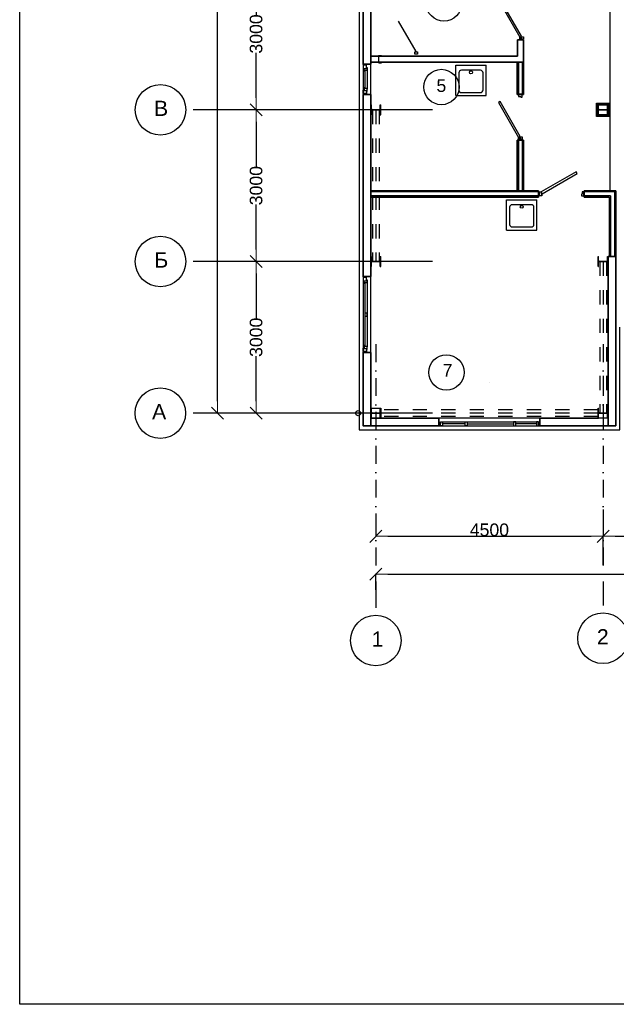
# Model space of a CAD drawing. Header units: millimetres. Extents: x -119471 to 297097, y -64331 to 65495.
# Tile 34 of 54: x 166425 to 178237, y -64331 to -44855. Entities that reach past the tile are written whole.
import ezdxf

# ---------------------------------------------------------------- set-up
doc = ezdxf.new("R2010")
doc.units = ezdxf.units.MM
for name, pattern in [('Dashed', [564.444447, 282.222223, -282.222223]), ('Dot & Dashed', [670.277762, 352.777767, -176.388884, 0, -141.111112]), ('GOST2.303 5', [75, 32.25, -21.5, 1.5, -19.75])]:
    doc.linetypes.add(name, pattern=pattern)
doc.styles.add('СГЕНЕРИР_СТИЛЬ_1', font='arial.ttf')
doc.linetypes.add('GOST2.303 3', pattern='A,0,[1,Шадрино_стадия П_графич.часть1.Shx,S=0.394841,R=0,X=0,Y=0],-68.5,0', length=68.5)
doc.dimstyles.new('СГЕНЕРИР_СТИЛЬ__1', dxfattribs={"dimtxt": 250, "dimasz": 237.760461, "dimexe": 0.18, "dimexo": 1, "dimgap": 0.09, "dimtad": 1, "dimtih": 1, "dimtoh": 1, "dimdec": 0, "dimzin": 0, "dimdsep": 46, "dimtxsty": 'СГЕНЕРИР_СТИЛЬ_1', "dimblk": 'ARROWHEAD_6', "dimblk1": 'ARROWHEAD_6', "dimblk2": 'ARROWHEAD_6', "dimcen": 0.09, "dimclrd": 7, "dimclre": 7, "dimclrt": 7, "dimadec": 0, "dimazin": 0, "dimtfac": 1, "dimtdec": 4, "dimtmove": 0, "dimatfit": 3, "dimfxl": 1, "dimtolj": 1, "dimtzin": 0, "dimarcsym": 0})
doc.dimstyles.new('СГЕНЕРИР_СТИЛЬ__2', dxfattribs={"dimtxt": 250, "dimasz": 237.760461, "dimexe": 0.18, "dimexo": 1, "dimgap": 0.09, "dimtad": 1, "dimdec": 0, "dimzin": 0, "dimdsep": 46, "dimtxsty": 'СГЕНЕРИР_СТИЛЬ_1', "dimblk": 'ARROWHEAD_6', "dimblk1": 'ARROWHEAD_6', "dimblk2": 'ARROWHEAD_6', "dimcen": 0.09, "dimclrd": 7, "dimclre": 7, "dimclrt": 7, "dimadec": 0, "dimazin": 0, "dimtfac": 1, "dimtdec": 4, "dimtmove": 0, "dimatfit": 3, "dimfxl": 1, "dimtolj": 1, "dimtzin": 0, "dimarcsym": 0})

# ---------------------------------------------------------------- blocks, each defined once
blk = doc.blocks.new('ARROWHEAD_6')
at = {"color": 0, "linetype": 'Continuous', "lineweight": 0}
for p, q in [((0, 0), (-1, 0)), ((-0.5, -0.5), (0.5, 0.5))]:
    blk.add_line(p, q, dxfattribs=at)
blk = doc.blocks.new('*D35')
at = {"color": 251, "linetype": 'Continuous', "lineweight": -2, "true_color": 0x636466, "transparency": 16777216}
for p, q in [((173475, -54708), (173475, -55074)), ((177975, -54541), (177975, -55074)), ((173712, -55074), (177737, -55074))]:
    blk.add_line(p, q, dxfattribs=at)
at = {"layer": 'Defpoints', "color": 0, "linetype": 'Continuous', "transparency": 16777216}
for p in [(173475, -54707), (177975, -54540), (177975, -55074)]:
    blk.add_point(p, dxfattribs=at)
at = {"color": 251, "linetype": 'Continuous', "lineweight": -2, "true_color": 0x636466, "transparency": 16777216, "xscale": 237.7604614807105, "yscale": 237.7604614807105, "zscale": 237.7604614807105, "rotation": 180}
blk.add_blockref('ARROWHEAD_6', (173475, -55074), dxfattribs=at)
at = {"color": 251, "linetype": 'Continuous', "lineweight": -2, "true_color": 0x636466, "transparency": 16777216, "xscale": 237.7604614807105, "yscale": 237.7604614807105, "zscale": 237.7604614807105}
blk.add_blockref('ARROWHEAD_6', (177975, -55074), dxfattribs=at)
at = {"color": 251, "linetype": 'Continuous', "true_color": 0x636466, "transparency": 16777216, "insert": (175725, -54947), "char_height": 250, "attachment_point": 5, "style": 'СГЕНЕРИР_СТИЛЬ_1'}
blk.add_mtext('\\A1;4500', dxfattribs=at)
blk = doc.blocks.new('*D37')
at = {"color": 251, "linetype": 'Continuous', "lineweight": -2, "true_color": 0x636466, "transparency": 16777216}
for p, q in [((177975, -55644), (177975, -55074)), ((178212, -55074), (185537, -55074)), ((185775, -55655), (185775, -55074))]:
    blk.add_line(p, q, dxfattribs=at)
at = {"layer": 'Defpoints', "color": 0, "linetype": 'Continuous', "transparency": 16777216}
for p in [(185775, -55074), (177975, -55645), (185775, -55656)]:
    blk.add_point(p, dxfattribs=at)
at = {"color": 251, "linetype": 'Continuous', "lineweight": -2, "true_color": 0x636466, "transparency": 16777216, "xscale": 237.7604614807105, "yscale": 237.7604614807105, "zscale": 237.7604614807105, "rotation": 180}
blk.add_blockref('ARROWHEAD_6', (177975, -55074), dxfattribs=at)
at = {"color": 251, "linetype": 'Continuous', "lineweight": -2, "true_color": 0x636466, "transparency": 16777216, "xscale": 237.7604614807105, "yscale": 237.7604614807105, "zscale": 237.7604614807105}
blk.add_blockref('ARROWHEAD_6', (185775, -55074), dxfattribs=at)
at = {"color": 251, "linetype": 'Continuous', "true_color": 0x636466, "transparency": 16777216, "insert": (181875, -54947), "char_height": 250, "attachment_point": 5, "style": 'СГЕНЕРИР_СТИЛЬ_1'}
blk.add_mtext('\\A1;7800', dxfattribs=at)
blk = doc.blocks.new('*D38')
at = {"color": 251, "linetype": 'Continuous', "lineweight": -2, "true_color": 0x636466, "transparency": 16777216}
for p, q in [((173475, -56133), (173475, -55824)), ((173712, -55824), (190037, -55824)), ((190275, -56135), (190275, -55824))]:
    blk.add_line(p, q, dxfattribs=at)
at = {"layer": 'Defpoints', "color": 0, "linetype": 'Continuous', "transparency": 16777216}
for p in [(190275, -55824), (173475, -56134), (190275, -56136)]:
    blk.add_point(p, dxfattribs=at)
at = {"color": 251, "linetype": 'Continuous', "lineweight": -2, "true_color": 0x636466, "transparency": 16777216, "xscale": 237.7604614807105, "yscale": 237.7604614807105, "zscale": 237.7604614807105, "rotation": 180}
blk.add_blockref('ARROWHEAD_6', (173475, -55824), dxfattribs=at)
at = {"color": 251, "linetype": 'Continuous', "lineweight": -2, "true_color": 0x636466, "transparency": 16777216, "xscale": 237.7604614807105, "yscale": 237.7604614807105, "zscale": 237.7604614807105}
blk.add_blockref('ARROWHEAD_6', (190275, -55824), dxfattribs=at)
at = {"color": 251, "linetype": 'Continuous', "true_color": 0x636466, "transparency": 16777216, "insert": (181875, -55697), "char_height": 250, "attachment_point": 5, "style": 'СГЕНЕРИР_СТИЛЬ_1'}
blk.add_mtext('\\A1;16800', dxfattribs=at)
blk = doc.blocks.new('*D39')
at = {"color": 251, "linetype": 'Continuous', "lineweight": -2, "true_color": 0x636466, "transparency": 16777216}
for p, q in [((171221, -49637), (171106, -49637)), ((171106, -49875), (171106, -50764)), ((171106, -52400), (171106, -51510)), ((171957, -52637), (171106, -52637))]:
    blk.add_line(p, q, dxfattribs=at)
at = {"layer": 'Defpoints', "color": 0, "linetype": 'Continuous', "transparency": 16777216}
for p in [(171106, -49637), (171222, -49637), (171958, -52637)]:
    blk.add_point(p, dxfattribs=at)
at = {"color": 251, "linetype": 'Continuous', "lineweight": -2, "true_color": 0x636466, "transparency": 16777216, "xscale": 237.7604614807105, "yscale": 237.7604614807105, "zscale": 237.7604614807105}
for p, rotation in [((171106, -49637), 90), ((171106, -52637), 270)]:
    blk.add_blockref('ARROWHEAD_6', p, dxfattribs=dict(at, rotation=rotation))
at = {"color": 251, "linetype": 'Continuous', "true_color": 0x636466, "transparency": 16777216, "insert": (171106, -51137), "char_height": 250, "attachment_point": 5, "rotation": 90, "style": 'СГЕНЕРИР_СТИЛЬ_1'}
blk.add_mtext('\\A1;3000', dxfattribs=at)
blk = doc.blocks.new('*D40')
at = {"color": 251, "linetype": 'Continuous', "lineweight": -2, "true_color": 0x636466, "transparency": 16777216}
for p, q in [((171309, -46637), (171106, -46637)), ((171106, -46875), (171106, -47764)), ((171106, -49400), (171106, -48510)), ((171221, -49637), (171106, -49637))]:
    blk.add_line(p, q, dxfattribs=at)
at = {"layer": 'Defpoints', "color": 0, "linetype": 'Continuous', "transparency": 16777216}
for p in [(171106, -46637), (171310, -46637), (171222, -49637)]:
    blk.add_point(p, dxfattribs=at)
at = {"color": 251, "linetype": 'Continuous', "lineweight": -2, "true_color": 0x636466, "transparency": 16777216, "xscale": 237.7604614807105, "yscale": 237.7604614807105, "zscale": 237.7604614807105}
for p, rotation in [((171106, -46637), 90), ((171106, -49637), 270)]:
    blk.add_blockref('ARROWHEAD_6', p, dxfattribs=dict(at, rotation=rotation))
at = {"color": 251, "linetype": 'Continuous', "true_color": 0x636466, "transparency": 16777216, "insert": (171106, -48137), "char_height": 250, "attachment_point": 5, "rotation": 90, "style": 'СГЕНЕРИР_СТИЛЬ_1'}
blk.add_mtext('\\A1;3000', dxfattribs=at)
blk = doc.blocks.new('*D41')
at = {"color": 251, "linetype": 'Continuous', "lineweight": -2, "true_color": 0x636466, "transparency": 16777216}
for p, q in [((171324, -43637), (171106, -43637)), ((171106, -43875), (171106, -44764)), ((171106, -46400), (171106, -45510)), ((171309, -46637), (171106, -46637))]:
    blk.add_line(p, q, dxfattribs=at)
at = {"layer": 'Defpoints', "color": 0, "linetype": 'Continuous', "transparency": 16777216}
for p in [(171106, -43637), (171325, -43637), (171310, -46637)]:
    blk.add_point(p, dxfattribs=at)
at = {"color": 251, "linetype": 'Continuous', "lineweight": -2, "true_color": 0x636466, "transparency": 16777216, "xscale": 237.7604614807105, "yscale": 237.7604614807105, "zscale": 237.7604614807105}
for p, rotation in [((171106, -43637), 90), ((171106, -46637), 270)]:
    blk.add_blockref('ARROWHEAD_6', p, dxfattribs=dict(at, rotation=rotation))
at = {"color": 251, "linetype": 'Continuous', "true_color": 0x636466, "transparency": 16777216, "insert": (171106, -45137), "char_height": 250, "attachment_point": 5, "rotation": 90, "style": 'СГЕНЕРИР_СТИЛЬ_1'}
blk.add_mtext('\\A1;3000', dxfattribs=at)
blk = doc.blocks.new('*D48')
at = {"color": 251, "linetype": 'Continuous', "lineweight": -2, "true_color": 0x636466, "transparency": 16777216}
for p, q in [((170213, -25638), (170341, -25638)), ((170341, -25876), (170341, -38665)), ((170341, -52400), (170341, -39610)), ((170515, -52637), (170341, -52637))]:
    blk.add_line(p, q, dxfattribs=at)
at = {"layer": 'Defpoints', "color": 0, "linetype": 'Continuous', "transparency": 16777216}
for p in [(170212, -25638), (170341, -25638), (170516, -52637)]:
    blk.add_point(p, dxfattribs=at)
at = {"color": 251, "linetype": 'Continuous', "lineweight": -2, "true_color": 0x636466, "transparency": 16777216, "xscale": 237.7604614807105, "yscale": 237.7604614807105, "zscale": 237.7604614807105}
for p, rotation in [((170341, -25638), 90), ((170341, -52637), 270)]:
    blk.add_blockref('ARROWHEAD_6', p, dxfattribs=dict(at, rotation=rotation))
at = {"color": 251, "linetype": 'Continuous', "true_color": 0x636466, "transparency": 16777216, "insert": (170341, -39138), "char_height": 250, "attachment_point": 5, "rotation": 90, "style": 'СГЕНЕРИР_СТИЛЬ_1'}
blk.add_mtext('\\A1;27000', dxfattribs=at)

msp = doc.modelspace()

# ---------------------------------------------------------------- linework, layer by layer
at = {"color": 251, "linetype": 'Continuous', "true_color": 0x636466}
for p, q in [((178106.1, -43762.3), (178106.1, -48237)), ((174274.8, -45486.5), (173925.4, -44881.3)), ((176400, -45252), (176300, -45252)), ((176400, -45252), (176300, -45252)), ((176400, -45252), (176300, -45252)), ((173586.6, -45566.8), (173534.6, -45566.8)), ((173586.6, -45569.8), (173534.6, -45569.8)), ((173586.6, -45569.8), (173586.6, -45566.8)), ((173288.6, -45737.4), (173224.6, -45737.4)), ((173288.6, -45757.4), (173224.6, -45757.4)), ((173224.6, -45757.4), (173224.6, -45823.4)), ((173288.6, -45817.4), (173288.6, -45757.4)), ((173526.6, -45574.8), (173526.6, -45698.8)), ((173529.6, -45574.8), (173529.6, -45698.8)), ((173534.6, -45703.8), (173586.6, -45703.8)), ((173534.6, -45706.8), (173586.6, -45706.8)), ((173586.6, -45706.8), (173586.6, -45703.8)), ((175058.8, -46355.7), (175058.8, -45755.7)), ((175058.8, -45755.7), (175658.8, -45755.7)), ((175658.8, -46355.7), (175658.8, -45755.7)), ((175658.8, -46355.7), (175658.8, -45755.7)), ((176300.7, -45697.6), (176300.7, -46335.1)), ((176375.7, -45697.6), (176375.7, -46335.1)), ((173224.6, -45823.4), (173242.6, -45823.4)), ((173224.6, -45823.4), (173224.6, -46251.4)), ((173242.6, -45873.4), (173242.6, -45817.4)), ((173242.6, -45817.4), (173288.6, -45817.4)), ((173260.6, -45873.4), (173242.6, -45873.4)), ((173306.6, -45857.4), (173258.6, -45857.4)), ((173260.6, -45857.4), (173260.6, -46217.4)), ((173288.6, -45797.4), (173306.6, -45797.4)), ((173306.6, -45797.4), (173306.6, -45857.4)), ((173306.6, -45857.4), (173306.6, -46227.1)), ((173224.6, -46317.4), (173224.6, -46251.4)), ((173224.6, -46251.4), (173242.6, -46251.4)), ((173288.6, -46317.4), (173224.6, -46317.4)), ((173224.6, -46337.4), (173349.6, -46337.4)), ((173288.6, -46337.4), (173224.6, -46337.4)), ((173260.6, -46201.4), (173242.6, -46201.4)), ((173242.6, -46201.4), (173242.6, -46257.4)), ((173242.6, -46257.4), (173288.6, -46257.4)), ((173306.6, -46217.4), (173260.6, -46217.4)), ((173288.6, -46257.4), (173288.6, -46317.4)), ((173288.6, -46277.4), (173306.6, -46277.4)), ((173306.6, -46277.4), (173306.6, -46217.4)), ((176375.5, -46325.1), (176275.5, -46325.1)), ((173377.1, -46537.3), (173387.1, -46537.3)), ((173377.1, -46737.3), (173377.1, -46537.3)), ((173387.1, -46621.1), (173387.1, -46537.3)), ((173562.1, -46621.1), (173562.1, -46537.3)), ((173562.1, -46537.3), (173572.1, -46537.3)), ((173572.1, -46737.3), (173572.1, -46537.3)), ((175058.8, -46355.7), (175658.8, -46355.7)), ((175058.8, -46355.7), (175658.8, -46355.7)), ((177877.1, -46537.3), (177887.1, -46537.3)), ((177877.1, -46737.3), (177877.1, -46537.3)), ((177887.1, -46621.1), (177887.1, -46537.3)), ((178062.1, -46621.1), (178062.1, -46537.3)), ((178062.1, -46537.3), (178072.1, -46537.3)), ((178072.1, -46737.3), (178072.1, -46537.3)), ((174597.7, -46637.3), (170212.4, -46637.3)), ((173377.1, -46737.3), (173387.1, -46737.3)), ((173387.1, -46737.3), (173387.1, -46653.6)), ((173400.1, -46634.1), (173549.1, -46634.1)), ((173400.1, -46640.6), (173549.1, -46640.6)), ((173562.1, -46737.3), (173562.1, -46653.6)), ((173562.1, -46737.3), (173572.1, -46737.3)), ((177877.1, -46737.3), (177887.1, -46737.3)), ((177887.1, -46737.3), (177887.1, -46653.6)), ((177900.1, -46634.1), (178049.1, -46634.1)), ((177900.1, -46640.6), (178049.1, -46640.6)), ((178062.1, -46737.3), (178062.1, -46653.6)), ((178062.1, -46737.3), (178072.1, -46737.3)), ((176375.5, -47235.1), (176275.5, -47235.1)), ((176375.5, -47235.1), (176275.5, -47235.1)), ((176375.5, -47235.1), (176275.5, -47235.1)), ((176300.5, -47235.1), (176300.5, -48237)), ((176375.5, -47235.1), (176375.5, -48237)), ((176699.6, -48262), (173374.6, -48262)), ((176699.6, -48337), (176699.6, -48237)), ((176699.6, -48337), (176699.6, -48237)), ((176699.6, -48337), (176699.6, -48237)), ((178050.5, -48237), (177599.6, -48237)), ((177599.6, -48237), (178050.1, -48237)), ((178199.9, -48262), (177599.6, -48262)), ((177609.6, -48337), (177609.6, -48237)), ((178199.9, -48262), (178199.9, -49537.3)), ((176699.6, -48337), (173374.6, -48337)), ((176064.7, -49015.1), (176064.7, -48415.1)), ((176064.7, -48415.1), (176664.7, -48415.1)), ((176664.7, -49015.1), (176664.7, -48415.1)), ((176664.7, -49015.1), (176664.7, -48415.1)), ((178124.9, -48337), (177599.6, -48337)), ((178124.9, -48337), (178124.9, -49537.3)), ((176064.7, -49015.1), (176664.7, -49015.1)), ((176064.7, -49015.1), (176664.7, -49015.1)), ((174597.7, -49637.3), (170212.4, -49637.3)), ((173377.1, -49537.3), (173387.1, -49537.3)), ((173377.1, -49737.3), (173377.1, -49537.3)), ((173387.1, -49621.1), (173387.1, -49537.3)), ((173387.1, -49737.3), (173387.1, -49653.6)), ((173400.1, -49634.1), (173549.1, -49634.1)), ((173400.1, -49640.6), (173549.1, -49640.6)), ((173562.1, -49621.1), (173562.1, -49537.3)), ((173562.1, -49537.3), (173572.1, -49537.3)), ((173562.1, -49737.3), (173562.1, -49653.6)), ((173572.1, -49737.3), (173572.1, -49537.3)), ((177877.1, -49537.3), (177887.1, -49537.3)), ((177877.1, -49737.3), (177877.1, -49537.3)), ((177887.1, -49621.1), (177887.1, -49537.3)), ((177887.1, -49737.3), (177887.1, -49653.6)), ((177900.1, -49634.1), (178049.1, -49634.1)), ((177900.1, -49640.6), (178049.1, -49640.6)), ((178062.1, -49621.1), (178062.1, -49537.3)), ((178062.1, -49537.3), (178072.1, -49537.3)), ((178062.1, -49737.3), (178062.1, -49653.6)), ((178072.1, -49737.3), (178072.1, -49537.3)), ((178074.6, -49537.3), (178224.6, -49537.3)), ((173377.1, -49737.3), (173387.1, -49737.3)), ((173562.1, -49737.3), (173572.1, -49737.3)), ((177877.1, -49737.3), (177887.1, -49737.3)), ((178062.1, -49737.3), (178072.1, -49737.3)), ((178074.6, -52737.3), (178074.6, -49737.3)), ((173288.6, -49937.3), (173224.6, -49937.3)), ((173224.6, -49957.3), (173224.6, -50023.3)), ((173288.6, -49957.3), (173224.6, -49957.3)), ((173224.6, -50023.3), (173242.6, -50023.3)), ((173224.6, -50023.3), (173224.6, -51351.3)), ((173242.6, -50017.3), (173288.6, -50017.3)), ((173242.6, -50073.3), (173242.6, -50017.3)), ((173288.6, -50017.3), (173288.6, -49957.3)), ((173288.6, -49997.3), (173306.6, -49997.3)), ((173306.6, -49997.3), (173306.6, -50057.3)), ((173260.6, -50073.3), (173242.6, -50073.3)), ((173306.6, -50057.3), (173258.6, -50057.3)), ((173260.6, -50057.3), (173260.6, -51317.3)), ((173306.6, -50057.3), (173306.6, -51327)), ((173306.6, -50662.2), (173260.6, -50662.2)), ((173260.6, -50722.2), (173306.6, -50722.2)), ((173306.6, -50722.2), (173306.6, -50662.2)), ((173224.6, -51351.3), (173242.6, -51351.3)), ((173224.6, -51417.3), (173224.6, -51351.3)), ((173242.6, -51301.3), (173242.6, -51357.3)), ((173260.6, -51301.3), (173242.6, -51301.3)), ((173242.6, -51357.3), (173288.6, -51357.3)), ((173306.6, -51317.3), (173260.6, -51317.3)), ((173288.6, -51357.3), (173288.6, -51417.3)), ((173288.6, -51377.3), (173306.6, -51377.3)), ((173306.6, -51377.3), (173306.6, -51317.3)), ((173214.1, -51437.3), (173339.1, -51437.3)), ((173288.6, -51417.3), (173224.6, -51417.3)), ((173224.6, -51437.3), (173374.5, -51437.3)), ((175724.6, -52038.4), (175724.6, -52038.4)), ((173377.1, -52537.3), (173387.1, -52537.3)), ((173377.1, -52737.3), (173377.1, -52537.3)), ((173387.1, -52621.1), (173387.1, -52537.3)), ((173562.1, -52621.1), (173562.1, -52537.3)), ((173562.1, -52537.3), (173572.1, -52537.3)), ((173572.1, -52737.3), (173572.1, -52537.3)), ((177877.1, -52537.3), (177887.1, -52537.3)), ((177877.1, -52737.3), (177877.1, -52537.3)), ((177887.1, -52621.1), (177887.1, -52537.3)), ((178062.1, -52621.1), (178062.1, -52537.3)), ((178062.1, -52537.3), (178072.1, -52537.3)), ((178072.1, -52737.3), (178072.1, -52537.3)), ((174597.7, -52637.3), (170210.9, -52637.3)), ((173377.1, -52737.3), (173387.1, -52737.3)), ((173387.1, -52737.3), (173387.1, -52653.6)), ((173400.1, -52634.1), (173549.1, -52634.1)), ((173400.1, -52640.6), (173549.1, -52640.6)), ((173562.1, -52737.3), (173562.1, -52653.6)), ((173562.1, -52737.3), (173572.1, -52737.3)), ((177877.1, -52737.3), (177887.1, -52737.3)), ((177887.1, -52737.3), (177887.1, -52653.6)), ((178062.1, -52737.3), (177887.1, -52737.3)), ((177900.1, -52634.1), (178049.1, -52634.1)), ((177900.1, -52640.6), (178049.1, -52640.6)), ((178062.1, -52737.3), (178062.1, -52653.6)), ((178062.1, -52737.3), (178072.1, -52737.3)), ((178072.1, -52737.3), (178062.1, -52737.3)), ((178074.6, -52737.3), (178072.1, -52737.3)), ((178074.6, -52887.3), (178074.6, -52737.3)), ((175284.6, -52847.3), (176204.7, -52847.3))]:
    msp.add_line(p, q, dxfattribs=at)
at = {"color": 251, "linetype": 'Continuous', "lineweight": 35, "true_color": 0x636466}
for p, q in [((176400, -45252), (176279.8, -45252)), ((176279.8, -45252), (176279.8, -45577.3)), ((176399.8, -45252), (176399.8, -46335.1)), ((176279.8, -45577.3), (173374.6, -45577.3)), ((173374.6, -45697), (176400, -45697)), ((176274.8, -45697), (176274.8, -46335.1)), ((176400.1, -46335.1), (176274.8, -46335.1)), ((176399.8, -47235.1), (176274.8, -47235.1)), ((176274.8, -47235.1), (176274.8, -48237)), ((176399.8, -47235.1), (176399.8, -48237)), ((176399.8, -48237), (173374.6, -48237)), ((176699.6, -48237), (176399.8, -48237)), ((176699.6, -48237), (176699.6, -48362)), ((177599.6, -48237), (177599.6, -48362)), ((178224.6, -48237), (177599.6, -48237)), ((178224.6, -48237), (178224.6, -49537.3)), ((176699.6, -48362), (173374.6, -48362)), ((178099.9, -48362), (177599.6, -48362)), ((178099.9, -48362), (178099.9, -49537.3)), ((177877.1, -52737.3), (176724.6, -52737.3)), ((176724.6, -52737.3), (176724.6, -52887.3)), ((176724.6, -52887.3), (178074.6, -52887.3))]:
    msp.add_line(p, q, dxfattribs=at)
at = {"color": 251, "linetype": 'Dot & Dashed', "true_color": 0x636466}
for p, q in [((170212.4, -46637.3), (169712.4, -46637.3)), ((170212.4, -49637.3), (169712.4, -49637.3)), ((173474.6, -51273.7), (173474.6, -56135.5)), ((177974.6, -51273.7), (177974.6, -56090.1)), ((170210.9, -52637.3), (169710.9, -52637.3)), ((177974.6, -56090.1), (177974.6, -56590.1)), ((173474.6, -56135.5), (173474.6, -56635.5))]:
    msp.add_line(p, q, dxfattribs=at)
at = {"color": 251, "linetype": 'GOST2.303 5', "true_color": 0x636466}
for p, q in [((173375.1, -46637.3), (173574.1, -46637.3)), ((173474.6, -46632.1), (173474.6, -46642.6)), ((177875.1, -46637.3), (178074.1, -46637.3)), ((177974.6, -46632.1), (177974.6, -46642.6)), ((173375.1, -49637.3), (173574.1, -49637.3)), ((173474.6, -49632.1), (173474.6, -49642.6)), ((177875.1, -49637.3), (178074.1, -49637.3)), ((177974.6, -49632.1), (177974.6, -49642.6)), ((173375.1, -52637.3), (173574.1, -52637.3)), ((173474.6, -52632.1), (173474.6, -52642.6)), ((177875.1, -52637.3), (178074.1, -52637.3)), ((177974.6, -52632.1), (177974.6, -52642.6))]:
    msp.add_line(p, q, dxfattribs=at)
at = {"color": 251, "linetype": 'Dashed', "true_color": 0x636466}
for p, q in [((173408.6, -46640.8), (173408.6, -49633.8)), ((173474.6, -46640.8), (173474.6, -49633.8)), ((173474.6, -46640.8), (173474.6, -49633.8)), ((173540.6, -46640.8), (173540.6, -49633.8)), ((177908.6, -49640.8), (177908.6, -52633.8)), ((177974.6, -49640.8), (177974.6, -52633.8)), ((178040.6, -49640.8), (178040.6, -52633.8)), ((177875.1, -52571.3), (173572.1, -52571.3)), ((177875.1, -52637.3), (173572.1, -52637.3)), ((177875.1, -52703.3), (173572.1, -52703.3))]:
    msp.add_line(p, q, dxfattribs=at)
at = {"ltscale": 100}
msp.add_lwpolyline([(166425.2, -23330.7), (223325.2, -23330.7), (223325.2, -64330.7), (166425.2, -64330.7)], close=True, dxfattribs=at)
at = {"color": 251, "linetype": 'Continuous', "true_color": 0x636466, "flags": 128}
for points in [[(173224.6, -32947.2), (173144.6, -32947.2), (173144.6, -52967.3), (178304.6, -52967.3), (178304.6, -50937)], [(177855.6, -46537.3), (177855.6, -46517.3), (178093.6, -46517.3), (178093.6, -46537.3)], [(178073.6, -46737.3), (177855.6, -46737.3), (177855.6, -46537.3), (178064.2, -46537.3)], [(175244.6, -52847.3), (174794.6, -52847.3), (174794.6, -52807.3), (176654.7, -52807.3), (176654.7, -52847.3), (176244.7, -52847.3)]]:
    msp.add_lwpolyline(points, dxfattribs=at)
at = {"color": 251, "linetype": 'Continuous', "lineweight": 35, "true_color": 0x636466, "flags": 128}
for points in [[(173374.6, -45737.4), (173224.6, -45737.4), (173224.6, -44537.2), (173374.6, -44537.2)], [(173374.6, -46337.4), (173224.6, -46337.4), (173224.6, -49937.3), (173374.6, -49937.3)], [(178074.7, -49537.3), (178224.6, -49537.3), (178224.6, -52887.3), (178074.6, -52887.3)], [(173374.5, -51437.3), (173224.6, -51437.3), (173224.6, -52887.3), (173374.6, -52887.3)], [(174724.6, -52737.3), (173374.6, -52737.3), (173374.6, -52887.3), (174724.6, -52887.3)]]:
    msp.add_lwpolyline(points, close=True, dxfattribs=at)
at = {"color": 251, "linetype": 'Continuous', "true_color": 0x636466, "flags": 128}
for points in [[(176360.6, -45182), (176011.8, -44577.7), (175976.5, -44596.7), (176326, -45202)], [(176400, -45237), (176326, -45237), (176326, -45204), (176368, -45204), (176368, -45192), (176400, -45192)], [(174249.8, -45538.5), (174249.8, -45488.5), (174299.8, -45488.5), (174299.8, -45538.5)], [(173224.6, -46337.4), (173374.6, -46337.4), (173374.6, -45737.4), (173224.6, -45737.4)], [(176375.5, -46340.1), (176301.5, -46340.1), (176301.5, -46373.1), (176343.5, -46373.1), (176343.5, -46385.1), (176375.5, -46385.1)], [(176336.2, -47165.1), (175936.2, -46472.3), (175901.5, -46492.3), (176301.5, -47185.1)], [(177843.1, -46504.8), (178106.1, -46504.8), (178106.1, -46769.8), (177843.1, -46769.8)], [(177855.6, -46517.3), (178093.6, -46517.3), (178093.6, -46757.3), (177855.6, -46757.3)], [(176375.5, -47220.1), (176301.5, -47220.1), (176301.5, -47187.1), (176343.5, -47187.1), (176343.5, -47175.1), (176375.5, -47175.1)], [(176769.6, -48297.6), (177462.4, -47897.6), (177442.4, -47863), (176749.6, -48263)], [(176714.6, -48337), (176714.6, -48263), (176747.6, -48263), (176747.6, -48305), (176759.6, -48305), (176759.6, -48337)], [(177594.6, -48337), (177594.6, -48263), (177561.6, -48263), (177561.6, -48305), (177549.6, -48305), (177549.6, -48337)], [(173374.6, -49937.3), (173224.6, -49937.3), (173224.6, -51437.3), (173374.6, -51437.3)], [(173374.6, -52537.3), (173572.1, -52537.3), (173572.1, -52737.3), (173374.6, -52737.3)], [(176724.6, -52737.3), (174724.6, -52737.3), (174724.6, -52887.3), (176724.6, -52887.3)], [(174754.6, -52807.3), (174794.6, -52807.3), (174794.6, -52887.3), (174754.6, -52887.3)], [(175244.6, -52807.3), (175284.6, -52807.3), (175284.6, -52887.3), (175244.6, -52887.3)], [(176244.7, -52807.3), (176204.7, -52807.3), (176204.7, -52887.3), (176244.7, -52887.3)], [(176694.7, -52807.3), (176654.7, -52807.3), (176654.7, -52887.3), (176694.7, -52887.3)]]:
    msp.add_lwpolyline(points, close=True, dxfattribs=at)
for points in [[(175548.8, -45855.7), (175168.8, -45855.7, 0.4142136), (175118.8, -45905.7), (175118.8, -46245.7, 0.4142136), (175168.8, -46295.7), (175548.8, -46295.7, 0.4142136), (175598.8, -46245.7), (175598.8, -45905.7, 0.4142136)], [(175548.8, -45855.7), (175168.8, -45855.7, 0.4142136), (175118.8, -45905.7), (175118.8, -46245.7, 0.4142136), (175168.8, -46295.7), (175548.8, -46295.7, 0.4142136), (175598.8, -46245.7), (175598.8, -45905.7, 0.4142136)], [(176554.7, -48515.1), (176174.7, -48515.1, 0.4142136), (176124.7, -48565.1), (176124.7, -48905.1, 0.4142136), (176174.7, -48955.1), (176554.7, -48955.1, 0.4142136), (176604.7, -48905.1), (176604.7, -48565.1, 0.4142136)], [(176554.7, -48515.1), (176174.7, -48515.1, 0.4142136), (176124.7, -48565.1), (176124.7, -48905.1, 0.4142136), (176174.7, -48955.1), (176554.7, -48955.1, 0.4142136), (176604.7, -48905.1), (176604.7, -48565.1, 0.4142136)]]:
    msp.add_lwpolyline(points, format="xyb", close=True, dxfattribs=at)
at = {"color": 251, "linetype": 'GOST2.303 3', "true_color": 0x636466, "flags": 128}
for points in [[(178073.6, -46737.3), (178093.6, -46737.3), (178093.6, -46537.3), (178073.6, -46537.3)], [(177855.6, -46737.3), (177855.6, -46757.3), (178093.6, -46757.3), (178093.6, -46737.3)]]:
    msp.add_lwpolyline(points, dxfattribs=at)
at = {"color": 251, "linetype": 'Continuous', "true_color": 0x636466}
for centre, radius in [((174824.4, -44533.5), 350), ((174774.9, -46186.7), 350), ((175358.8, -45895.7), 30), ((175358.8, -45895.7), 30), ((169212.4, -46637.3), 500), ((176364.7, -48555.1), 30), ((176364.7, -48555.1), 30), ((169212.4, -49637.3), 500), ((174873.5, -51831.8), 350), ((169210.9, -52637.3), 500), ((173124.6, -52637.3), 50), ((173474.6, -57135.5), 500), ((177974.6, -57090.1), 500)]:
    msp.add_circle(centre, radius, dxfattribs=at)
for centre, radius, start, end in [((173534.6, -45574.8), 8, 90, 180), ((173534.6, -45574.8), 5, 90, 180), ((173534.6, -45698.8), 8, 180, 270), ((173534.6, -45698.8), 5, 180, 270), ((173400.1, -46621.1), 13, 180, 270), ((173400.1, -46653.6), 13, 90, 180), ((173549.1, -46621.1), 13, 270, 0), ((173549.1, -46653.6), 13, 0, 90), ((177900.1, -46621.1), 13, 180, 270), ((177900.1, -46653.6), 13, 90, 180), ((178049.1, -46621.1), 13, 270, 0), ((178049.1, -46653.6), 13, 0, 90), ((173400.1, -49621.1), 13, 180, 270), ((173400.1, -49653.6), 13, 90, 180), ((173549.1, -49621.1), 13, 270, 0), ((173549.1, -49653.6), 13, 0, 90), ((177900.1, -49621.1), 13, 180, 270), ((177900.1, -49653.6), 13, 90, 180), ((178049.1, -49621.1), 13, 270, 0), ((178049.1, -49653.6), 13, 0, 90), ((173400.1, -52621.1), 13, 180, 270), ((173400.1, -52653.6), 13, 90, 180), ((173549.1, -52621.1), 13, 270, 0), ((173549.1, -52653.6), 13, 0, 90), ((177900.1, -52621.1), 13, 180, 270), ((177900.1, -52653.6), 13, 90, 180), ((178049.1, -52621.1), 13, 270, 0), ((178049.1, -52653.6), 13, 0, 90)]:
    msp.add_arc(centre, radius, start, end, dxfattribs=at)

# ---------------------------------------------------------------- texts
at = {"color": 251, "linetype": 'Continuous', "true_color": 0x636466, "style": 'СГЕНЕРИР_СТИЛЬ_1'}
for s, insert, char_height, attachment_point in [('\\A1;{\\fArial|b0|i0|c204|p38;5}', (174676, -46287.9), 250, 7), ('\\A1;{\\fArial|b0|i0|c204|p38;В}', (169085, -46458), 300, 1), ('\\A1;{\\fArial|b0|i0|c204|p38;Б}', (169091.9, -49458), 300, 1), ('\\A1;{\\fArial|b0|i0|c204|p38;7}', (174797.9, -51916.8), 250, 7), ('\\A1;{\\fArial|b0|i0|c204|p38;А}', (169046.4, -52458), 300, 1), ('\\A1;{\\fArial|b0|i0|c204|p38;1}', (173391.8, -56956.2), 300, 1), ('\\A1;{\\fArial|b0|i0|c204|p38;2}', (177853, -56910.7), 300, 1)]:
    msp.add_mtext(s, dxfattribs=dict(at, insert=insert, char_height=char_height, attachment_point=attachment_point))

# ---------------------------------------------------------------- dimensions: what is measured, and where the dimension line sits
at = {"color": 251, "linetype": 'Continuous', "true_color": 0x636466}
for base, p1, p2, picture, middle in [((170341.1097, -25637.7809), (170516.1097, -52637.3065), (170212.4076, -25637.7809), '*D48', (170341.1097, -39137.5437)), ((171105.7, -43637.3), (171310.2, -46637.3), (171324.8, -43637.3), '*D41', (171105.7, -45137.3)), ((171105.7, -46637.3), (171222.1, -49637.3), (171310.2, -46637.3), '*D40', (171105.7, -48137.3)), ((171105.7, -49637.3), (171957.6, -52637.3), (171222.1, -49637.3), '*D39', (171105.7, -51137.3))]:
    dim = msp.add_linear_dim(base=base, p1=p1, p2=p2, angle=90, dimstyle='СГЕНЕРИР_СТИЛЬ__2', override={"dimclrd": 251, "dimclre": 251, "dimclrt": 251}, dxfattribs=at)
    dim.commit()
    dim.dimension.update_dxf_attribs({"geometry": picture, "text_midpoint": middle, "dimtype": 160, "text_rotation": 90})
for base, p1, p2, picture, middle in [((177974.6, -55074.3), (173474.6, -54706.9), (177974.6, -54539.5), '*D35', (175724.6, -55074.3)), ((185774.6, -55074.3), (177974.6, -55644.8), (185774.6, -55656.2), '*D37', (181874.6, -55074.3)), ((190274.6, -55824.3), (173474.6, -56133.6), (190274.6, -56136.2), '*D38', (181874.6, -55824.3))]:
    dim = msp.add_linear_dim(base=base, p1=p1, p2=p2, dimstyle='СГЕНЕРИР_СТИЛЬ__1', override={"dimclrd": 251, "dimclre": 251, "dimclrt": 251}, dxfattribs=at)
    dim.commit()
    dim.dimension.update_dxf_attribs({"geometry": picture, "text_midpoint": middle, "dimtype": 160})

doc.saveas('drawing.dxf')
